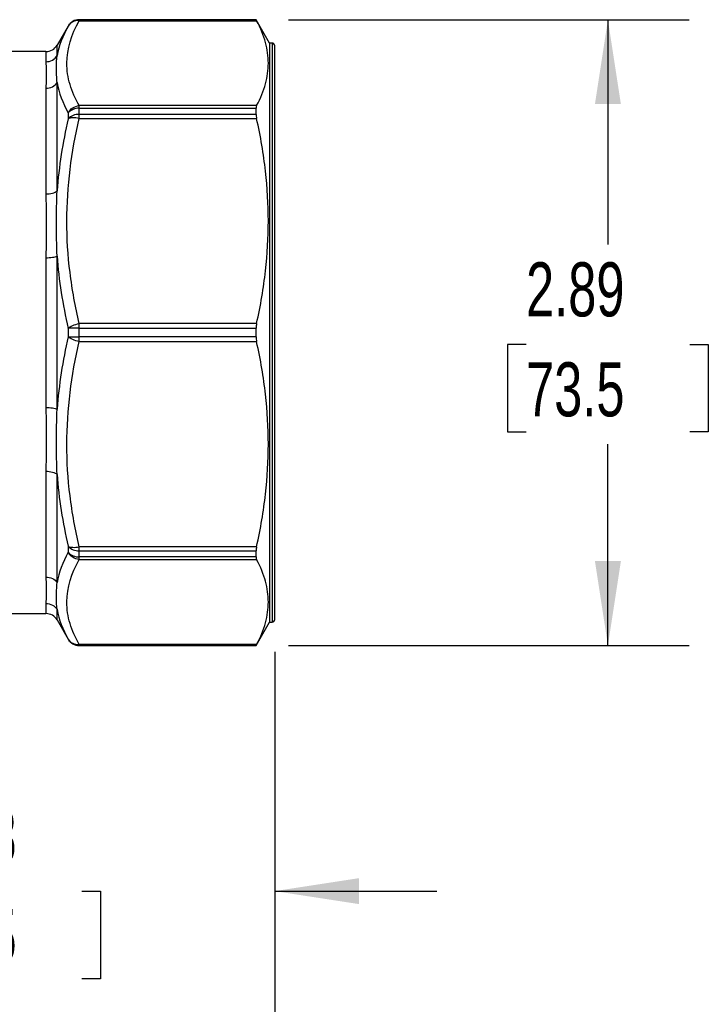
# Model space of a CAD drawing. Header units: inches. Extents: x 0.7 to 32.2, y 0.7 to 24.8.
# Tile 5 of 10: x 10.6 to 13.8, y 5.4 to 9.9. Entities that reach past the tile are written whole.
import ezdxf

# ---------------------------------------------------------------- set-up
doc = ezdxf.new("R2010")
doc.units = ezdxf.units.IN
doc.header["$LTSCALE"] = 3
doc.header["$MEASUREMENT"] = 0
doc.linetypes.add('SLD-Solid', pattern=[0])
doc.layers.add('DIMENSIONS', color=140, linetype='SLD-Solid', lineweight=25)
doc.styles.add('SLDTEXTSTYLE0', font='TXT', dxfattribs={"width": 0.7})
doc.dimstyles.new('SLDDIMSTYLE0', dxfattribs={"dimtxt": 0.254883, "dimasz": 0.39, "dimexe": 0, "dimexo": 0.0625, "dimgap": 0.063721, "dimtad": 0, "dimtih": 1, "dimtoh": 1, "dimrnd": 1e-09, "dimzin": 12, "dimdsep": 46, "dimtxsty": 'SLDTEXTSTYLE0', "dimsah": 1, "dimcen": 0.09, "dimadec": 0, "dimazin": 3, "dimtfac": 1, "dimtofl": 0, "dimtmove": 0, "dimatfit": 3, "dimfxl": 0, "dimfrac": 2, "dimtolj": 1, "dimtzin": 12, "dimarcsym": 0})
doc.dimstyles.new('SLDDIMSTYLE1', dxfattribs={"dimtxt": 0.254883, "dimasz": 0.39, "dimexe": 0, "dimexo": 0.0625, "dimgap": 0.063721, "dimtad": 0, "dimtih": 1, "dimtoh": 1, "dimrnd": 1e-09, "dimzin": 12, "dimdsep": 46, "dimtxsty": 'SLDTEXTSTYLE0', "dimsah": 1, "dimcen": 0.09, "dimadec": 0, "dimazin": 3, "dimtfac": 1, "dimtmove": 0, "dimatfit": 0, "dimfxl": 0, "dimfrac": 2, "dimtolj": 1, "dimtzin": 12, "dimarcsym": 0})

# ---------------------------------------------------------------- blocks, each defined once
blk = doc.blocks.new('_D')
at = {"layer": 'DIMENSIONS'}
for p, q in [((11.83, 9.9482), (13.6821, 9.9482)), ((13.3071, 9.9482), (13.3071, 8.9091)), ((12.9284, 8.4469), (12.8428, 8.4469)), ((12.8428, 8.4469), (12.8428, 8.0419)), ((13.6858, 8.4469), (13.7714, 8.4469)), ((13.7714, 8.4469), (13.7714, 8.0419)), ((12.8428, 8.0419), (12.9284, 8.0419)), ((13.7714, 8.0419), (13.6858, 8.0419)), ((13.3071, 7.0545), (13.3071, 7.9848)), ((11.83, 7.0545), (13.6821, 7.0545))]:
    blk.add_line(p, q, dxfattribs=at)
for points in [[(13.3071, 9.9482), (13.2471, 9.5582), (13.3671, 9.5582)], [(13.3071, 7.0545), (13.3671, 7.4445), (13.2471, 7.4445)]]:
    blk.add_solid(points, dxfattribs=at)
at = {"layer": 'DIMENSIONS', "char_height": 0.25, "attachment_point": 1, "style": 'SLDTEXTSTYLE0'}
for s, insert in [('2.89', (12.9284, 8.8263)), ('73.5', (12.9284, 8.3641))]:
    blk.add_mtext(s, dxfattribs=dict(at, insert=insert))
blk = doc.blocks.new('_D_1')
at = {"layer": 'DIMENSIONS'}
for p, q in [((9.3842, 9.2901), (9.3842, 5.5437)), ((11.7661, 7.0246), (11.7661, 5.5437)), ((9.3842, 5.9187), (8.6342, 5.9187)), ((10.1174, 5.9187), (10.0318, 5.9187)), ((10.0318, 5.9187), (10.0318, 5.5136)), ((10.8748, 5.9187), (10.9604, 5.9187)), ((10.9604, 5.9187), (10.9604, 5.5136)), ((11.7661, 5.9187), (12.5161, 5.9187)), ((10.0318, 5.5136), (10.1174, 5.5136)), ((10.9604, 5.5136), (10.8748, 5.5136))]:
    blk.add_line(p, q, dxfattribs=at)
for points in [[(9.3842, 5.9187), (8.9942, 5.9787), (8.9942, 5.8587)], [(11.7661, 5.9187), (12.1561, 5.8587), (12.1561, 5.9787)]]:
    blk.add_solid(points, dxfattribs=at)
at = {"layer": 'DIMENSIONS', "char_height": 0.25, "attachment_point": 1, "style": 'SLDTEXTSTYLE0'}
for s, insert in [('2.38', (10.1174, 6.298)), ('60.5', (10.1174, 5.8358))]:
    blk.add_mtext(s, dxfattribs=dict(at, insert=insert))
blk = doc.blocks.new('_D_2')
at = {"layer": 'DIMENSIONS'}
for p, q in [((7.0063, 7.0246), (7.0063, 4.2104)), ((11.7661, 7.0246), (11.7661, 4.2104)), ((7.0063, 4.5854), (8.5106, 4.5854)), ((8.856, 4.5854), (8.7704, 4.5854)), ((8.7704, 4.5854), (8.7704, 4.1803)), ((9.8254, 4.5854), (9.911, 4.5854)), ((9.911, 4.5854), (9.911, 4.1803)), ((11.7661, 4.5854), (10.1709, 4.5854)), ((8.7704, 4.1803), (8.856, 4.1803)), ((9.911, 4.1803), (9.8254, 4.1803))]:
    blk.add_line(p, q, dxfattribs=at)
for points in [[(7.0063, 4.5854), (7.3963, 4.5254), (7.3963, 4.6454)], [(11.7661, 4.5854), (11.3761, 4.6454), (11.3761, 4.5254)]]:
    blk.add_solid(points, dxfattribs=at)
at = {"layer": 'DIMENSIONS', "char_height": 0.25, "attachment_point": 1, "style": 'SLDTEXTSTYLE0'}
for s, insert in [('4.76', (8.962, 4.9647)), ('120.9', (8.856, 4.5026))]:
    blk.add_mtext(s, dxfattribs=dict(at, insert=insert))

msp = doc.modelspace()

# ---------------------------------------------------------------- linework, layer by layer
for p, q in [((11.68, 9.9482), (10.8618, 9.9482)), ((10.8618, 9.9481), (10.8618, 9.9482)), ((10.8618, 9.9436), (10.8618, 9.9481)), ((11.68, 9.9481), (10.8618, 9.9481)), ((10.8618, 9.9436), (11.6823, 9.9436)), ((11.7425, 9.84), (11.68, 9.9482)), ((11.68, 9.9481), (11.68, 9.9482)), ((10.8107, 9.9187), (10.7595, 9.8301)), ((10.8107, 9.9187), (10.8107, 9.9186)), ((11.7543, 9.84), (11.7425, 9.84)), ((11.7425, 9.84), (11.7425, 7.1628)), ((11.7543, 9.84), (11.7543, 7.1628)), ((10.7084, 9.8006), (10.5153, 9.8006)), ((10.7084, 9.8006), (10.7084, 9.7537)), ((10.7595, 9.7821), (10.7595, 9.8301)), ((11.7661, 7.1746), (11.7661, 9.8281)), ((10.7595, 9.1568), (10.7595, 9.6572)), ((10.7084, 9.6315), (10.7084, 9.1423)), ((10.8107, 9.5173), (10.8107, 9.4896)), ((10.8618, 9.5385), (10.8618, 9.5507)), ((11.6823, 9.5507), (10.8618, 9.5507)), ((10.8618, 9.5102), (10.8618, 9.5385)), ((10.8618, 9.5385), (11.68, 9.5385)), ((11.68, 9.5102), (11.68, 9.5385)), ((10.8618, 9.4916), (10.8618, 9.5102)), ((11.68, 9.5102), (10.8618, 9.5102)), ((10.8618, 9.4916), (11.6823, 9.4916)), ((10.7084, 8.8473), (10.7084, 8.1554)), ((10.7595, 8.1475), (10.7595, 8.8552)), ((10.8107, 8.521), (10.8107, 8.4818)), ((10.8618, 8.5214), (10.8618, 8.5431)), ((11.6823, 8.5431), (10.8618, 8.5431)), ((10.8618, 8.4814), (10.8618, 8.5214)), ((10.8618, 8.5214), (11.68, 8.5214)), ((11.68, 8.4814), (11.68, 8.5214)), ((11.68, 8.4814), (10.8618, 8.4814)), ((10.8618, 8.4596), (10.8618, 8.4814)), ((10.8618, 8.4596), (11.6823, 8.4596)), ((10.7084, 7.8605), (10.7084, 7.3712)), ((10.7595, 7.3455), (10.7595, 7.8459)), ((10.8107, 7.5131), (10.8107, 7.4854)), ((11.6823, 7.5111), (10.8618, 7.5111)), ((10.8618, 7.4925), (10.8618, 7.5111)), ((10.8618, 7.4925), (11.68, 7.4925)), ((10.8618, 7.4643), (10.8618, 7.4925)), ((11.68, 7.4643), (11.68, 7.4925)), ((11.68, 7.4643), (10.8618, 7.4643)), ((10.8618, 7.452), (10.8618, 7.4643)), ((10.8618, 7.452), (11.6823, 7.452)), ((10.7084, 7.2491), (10.7084, 7.2022)), ((10.5153, 7.2022), (10.7084, 7.2022)), ((10.7595, 7.1726), (10.7595, 7.2206)), ((10.7595, 7.1726), (10.8107, 7.0841)), ((11.68, 7.0545), (11.7425, 7.1628)), ((11.7425, 7.1628), (11.7543, 7.1628)), ((10.8107, 7.0842), (10.8107, 7.0841)), ((11.6823, 7.0592), (10.8618, 7.0592)), ((10.8618, 7.0547), (10.8618, 7.0592)), ((10.8618, 7.0547), (11.68, 7.0547)), ((10.8618, 7.0545), (10.8618, 7.0547)), ((10.8618, 7.0545), (11.68, 7.0545)), ((11.68, 7.0545), (11.68, 7.0547))]:
    msp.add_line(p, q)
for centre, radius, start, end in [((10.8618, 9.8892), 0.0591, 90, 150), ((10.8618, 9.889), 0.0591, 89.999, 149.9963), ((11.7543, 9.8281), 0.0118, 0, 90), ((10.7084, 9.8596), 0.0591, 270, 330), ((10.8591, 9.4727), 0.0659, 87.6436, 137.3208), ((10.859, 9.4435), 0.0668, 87.5425, 136.3139), ((10.8563, 6.0135), 2.5079, 89.8727, 91.0412), ((10.8563, 10.9893), 2.5079, 268.9588, 270.1273), ((10.859, 7.5592), 0.0668, 223.6861, 272.4575), ((10.8591, 7.5301), 0.0659, 222.6792, 272.3564), ((10.7084, 7.1431), 0.0591, 30, 90), ((11.7543, 7.1746), 0.0118, 270, 360), ((10.8618, 7.1137), 0.0591, 210.0037, 270.001), ((10.8618, 7.1136), 0.0591, 210, 270)]:
    msp.add_arc(centre, radius, start, end)
for points, knots in [([(10.8618, 9.5507), (10.8438, 9.5829), (10.8295, 9.6156), (10.81, 9.6812), (10.8049, 9.7142), (10.8053, 9.8132), (10.8259, 9.8792), (10.8618, 9.9436)], [0, 0, 0, 0, 0.25, 0.25, 0.5, 0.5, 1, 1, 1, 1]), ([(11.6823, 9.5507), (11.7011, 9.5857), (11.7146, 9.619), (11.7325, 9.6839), (11.7368, 9.7155), (11.7368, 9.7788), (11.7325, 9.8104), (11.7146, 9.8753), (11.7011, 9.9086), (11.6823, 9.9436)], [0, 0, 0, 0, 0.25, 0.25, 0.5, 0.5, 0.75, 0.75, 1, 1, 1, 1]), ([(10.7084, 9.7537), (10.7187, 9.7537), (10.7291, 9.7564), (10.747, 9.7664), (10.7545, 9.7737), (10.7597, 9.7823)], [0, 0, 0, 0, 0.5, 0.5, 1, 1, 1, 1]), ([(10.7084, 9.7537), (10.7084, 9.7415), (10.7098, 9.7077), (10.7084, 9.6616), (10.7084, 9.6315)], [0, 0, 0, 0, 2.692794, 6.283186, 6.283186, 6.283186, 6.283186]), ([(10.7595, 9.6572), (10.7577, 9.681), (10.757, 9.7035), (10.7571, 9.7453), (10.7577, 9.7646), (10.7595, 9.7821)], [0, 0, 0, 0, 0.5, 0.5, 1, 1, 1, 1]), ([(10.7084, 9.6315), (10.7187, 9.6315), (10.7393, 9.6363), (10.7544, 9.6494), (10.7595, 9.6572)], [-0.000001, -0.000001, -0.000001, -0.000001, 0.499999, 1, 1, 1, 1]), ([(10.8618, 8.5431), (10.8438, 8.6209), (10.8295, 8.6997), (10.81, 8.8582), (10.8049, 8.9379), (10.8053, 9.1769), (10.8259, 9.3361), (10.8618, 9.4916)], [0, 0, 0, 0, 0.25, 0.25, 0.5, 0.5, 1, 1, 1, 1]), ([(11.6823, 8.5431), (11.7011, 8.6277), (11.7146, 8.708), (11.7325, 8.8647), (11.7368, 8.941), (11.7368, 9.0938), (11.7325, 9.1701), (11.7146, 9.3268), (11.7011, 9.4071), (11.6823, 9.4916)], [0, 0, 0, 0, 0.25, 0.25, 0.5, 0.5, 0.75, 0.75, 1, 1, 1, 1]), ([(10.7084, 9.1423), (10.7187, 9.1423), (10.7291, 9.1436), (10.747, 9.1488), (10.7545, 9.1525), (10.7597, 9.1569)], [0, 0, 0, 0, 0.5, 0.5, 1, 1, 1, 1]), ([(10.7595, 8.8552), (10.7577, 8.9064), (10.757, 8.9575), (10.7571, 9.0584), (10.7577, 9.1082), (10.7595, 9.1568)], [0, 0, 0, 0, 0.5, 0.5, 1, 1, 1, 1]), ([(10.7084, 9.1423), (10.7084, 9.1025), (10.7098, 9.0069), (10.7084, 8.9061), (10.7084, 8.8473)], [0, 0, 0, 0, 2.692794, 6.283186, 6.283186, 6.283186, 6.283186]), ([(10.7084, 8.8473), (10.7187, 8.8473), (10.7393, 8.8488), (10.7544, 8.8528), (10.7595, 8.8552)], [-0.000001, -0.000001, -0.000001, -0.000001, 0.499999, 1, 1, 1, 1]), ([(10.8618, 7.5111), (10.8438, 7.5889), (10.8295, 7.6676), (10.81, 7.8261), (10.8049, 7.9058), (10.8053, 8.1448), (10.8259, 8.3041), (10.8618, 8.4596)], [0, 0, 0, 0, 0.25, 0.25, 0.5, 0.5, 1, 1, 1, 1]), ([(11.6823, 7.5111), (11.7011, 7.5957), (11.7146, 7.676), (11.7325, 7.8326), (11.7368, 7.909), (11.7368, 8.0617), (11.7325, 8.1381), (11.7146, 8.2947), (11.7011, 8.375), (11.6823, 8.4596)], [0, 0, 0, 0, 0.25, 0.25, 0.5, 0.5, 0.75, 0.75, 1, 1, 1, 1]), ([(10.7084, 8.1554), (10.7187, 8.1554), (10.7291, 8.1547), (10.747, 8.1519), (10.7545, 8.1499), (10.7597, 8.1475)], [0, 0, 0, 0, 0.5, 0.5, 1, 1, 1, 1]), ([(10.7084, 8.1554), (10.7084, 8.0967), (10.7098, 7.9958), (10.7084, 7.9003), (10.7084, 7.8605)], [0, 0, 0, 0, 3.590392, 6.283186, 6.283186, 6.283186, 6.283186]), ([(10.7595, 7.8459), (10.7577, 7.8945), (10.7571, 7.9443), (10.757, 8.0452), (10.7577, 8.0963), (10.7595, 8.1475)], [0, 0, 0, 0, 0.5, 0.5, 1, 1, 1, 1]), ([(10.7084, 7.8605), (10.7187, 7.8605), (10.7393, 7.8578), (10.7544, 7.8503), (10.7595, 7.8459)], [-0.000001, -0.000001, -0.000001, -0.000001, 0.499999, 1, 1, 1, 1]), ([(10.8618, 7.0592), (10.8438, 7.0914), (10.8295, 7.124), (10.81, 7.1896), (10.8049, 7.2227), (10.8053, 7.3217), (10.8259, 7.3876), (10.8618, 7.452)], [0, 0, 0, 0, 0.25, 0.25, 0.5, 0.5, 1, 1, 1, 1]), ([(11.6823, 7.0592), (11.7011, 7.0942), (11.7146, 7.1274), (11.7325, 7.1923), (11.7368, 7.224), (11.7368, 7.2872), (11.7325, 7.3189), (11.7146, 7.3837), (11.7011, 7.417), (11.6823, 7.452)], [0, 0, 0, 0, 0.25, 0.25, 0.5, 0.5, 0.75, 0.75, 1, 1, 1, 1]), ([(10.7084, 7.3712), (10.7084, 7.3412), (10.7098, 7.2951), (10.7084, 7.2612), (10.7084, 7.2491)], [0, 0, 0, 0, 3.590392, 6.283186, 6.283186, 6.283186, 6.283186]), ([(10.7084, 7.3712), (10.7187, 7.3712), (10.7291, 7.3688), (10.747, 7.3598), (10.7545, 7.3532), (10.7597, 7.3454)], [0, 0, 0, 0, 0.5, 0.5, 1, 1, 1, 1]), ([(10.7595, 7.2206), (10.7577, 7.2381), (10.7571, 7.2574), (10.757, 7.2992), (10.7577, 7.3217), (10.7595, 7.3455)], [0, 0, 0, 0, 0.5, 0.5, 1, 1, 1, 1]), ([(10.7084, 7.2491), (10.7187, 7.2491), (10.7393, 7.2437), (10.7544, 7.2292), (10.7595, 7.2206)], [-0.000001, -0.000001, -0.000001, -0.000001, 0.499999, 1, 1, 1, 1])]:
    msp.add_open_spline(points, degree=3, knots=knots)
for points in [[(10.8618, 9.9436), (10.8514, 9.9445), (10.8304, 9.9406), (10.8155, 9.9269), (10.8107, 9.9186)], [(11.68, 9.9481), (11.68, 9.948), (11.6808, 9.9464), (11.6823, 9.9436)], [(10.8107, 9.9186), (10.7858, 9.874), (10.7683, 9.8283), (10.7598, 9.7821)], [(10.7595, 9.6572), (10.768, 9.6104), (10.7858, 9.5634), (10.8107, 9.5173)], [(10.8107, 9.5173), (10.8155, 9.5265), (10.8304, 9.5426), (10.8514, 9.5499), (10.8618, 9.5507)], [(11.6823, 9.5507), (11.6808, 9.5479), (11.68, 9.5438), (11.68, 9.5385)], [(10.8107, 9.4896), (10.7858, 9.3804), (10.7683, 9.269), (10.7598, 9.1568)], [(10.8618, 9.4916), (10.8514, 9.4937), (10.8304, 9.4956), (10.8155, 9.4923), (10.8107, 9.4896)], [(11.68, 9.5102), (11.68, 9.5048), (11.6808, 9.4985), (11.6823, 9.4916)], [(10.7595, 8.8552), (10.768, 8.7427), (10.7858, 8.6307), (10.8107, 8.521)], [(10.8107, 8.521), (10.8155, 8.5255), (10.8304, 8.5347), (10.8514, 8.5411), (10.8618, 8.5431)], [(11.6823, 8.5431), (11.6808, 8.5363), (11.68, 8.5289), (11.68, 8.5214)], [(10.8107, 8.4818), (10.7858, 8.3719), (10.7683, 8.26), (10.7598, 8.1476)], [(10.8618, 8.4596), (10.8514, 8.4617), (10.8304, 8.4681), (10.8155, 8.4772), (10.8107, 8.4818)], [(11.68, 8.4814), (11.68, 8.4738), (11.6808, 8.4665), (11.6823, 8.4596)], [(10.7595, 7.8459), (10.768, 7.7337), (10.7858, 7.6222), (10.8107, 7.5131)], [(10.8107, 7.5131), (10.8155, 7.5104), (10.8304, 7.5072), (10.8514, 7.509), (10.8618, 7.5111)], [(10.8107, 7.4854), (10.7858, 7.4393), (10.7683, 7.3924), (10.7598, 7.3456)], [(10.8618, 7.452), (10.8514, 7.4529), (10.8304, 7.4601), (10.8155, 7.4763), (10.8107, 7.4854)], [(11.6823, 7.5111), (11.6808, 7.5043), (11.68, 7.498), (11.68, 7.4925)], [(11.68, 7.4643), (11.68, 7.459), (11.6808, 7.4549), (11.6823, 7.452)], [(10.7595, 7.2206), (10.768, 7.1744), (10.7858, 7.1287), (10.8107, 7.0842)], [(10.8107, 7.0842), (10.8155, 7.0758), (10.8304, 7.0621), (10.8514, 7.0583), (10.8618, 7.0592)], [(11.6823, 7.0592), (11.6808, 7.0563), (11.68, 7.0548), (11.68, 7.0547)]]:
    msp.add_open_spline(points, degree=3)

# ---------------------------------------------------------------- dimensions: what is measured, and where the dimension line sits
at = {"layer": 'DIMENSIONS'}
dim = msp.add_linear_dim(base=(13.3071, 9.9482), p1=(11.68, 7.0545), p2=(11.68, 9.9482), angle=90, dimstyle='SLDDIMSTYLE0', dxfattribs=at)
dim.commit()
dim.dimension.update_dxf_attribs({"geometry": '_D', "text_midpoint": (13.3071, 8.4469), "dimtype": 160})
for base, p1, p2, dimstyle, picture, middle in [((11.7661, 5.9187), (9.3842, 9.4401), (11.7661, 7.1746), 'SLDDIMSTYLE1', '_D_1', (10.4961, 5.9187)), ((7.0063, 4.5854), (11.7661, 7.1746), (7.0063, 7.1746), 'SLDDIMSTYLE0', '_D_2', (9.3407, 4.5854))]:
    dim = msp.add_linear_dim(base=base, p1=p1, p2=p2, dimstyle=dimstyle, dxfattribs=at)
    dim.commit()
    dim.dimension.update_dxf_attribs({"geometry": picture, "text_midpoint": middle, "dimtype": 160})

doc.saveas('drawing.dxf')
